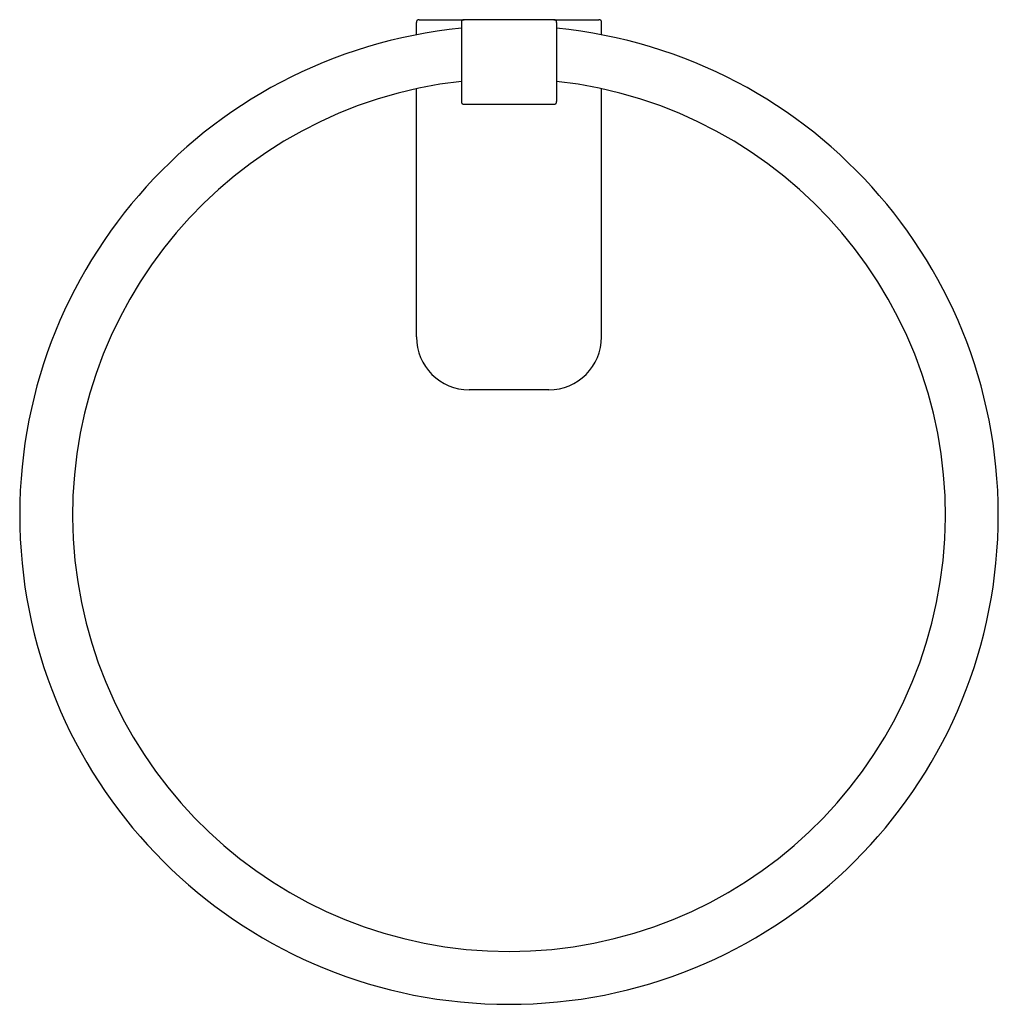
# Model space of a CAD drawing. Header units: millimetres. Extents: x 3771.921 to 3772.106, y 1976.922 to 1977.108.
import ezdxf

# ---------------------------------------------------------------- set-up
doc = ezdxf.new("R2010")
doc.units = ezdxf.units.MM
doc.layers.add('SANINDUSA', color=3, linetype='Continuous')

msp = doc.modelspace()

# ---------------------------------------------------------------- linework, layer by layer
at = {"layer": 'SANINDUSA'}
for p, q in [((3771.996289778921, 1977.104893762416), (3771.996289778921, 1977.107250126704)), ((3771.996789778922, 1977.107750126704), (3772.005289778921, 1977.107750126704)), ((3772.004789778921, 1977.107250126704), (3772.004789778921, 1977.092250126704)), ((3772.022289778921, 1977.107750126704), (3772.005289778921, 1977.107750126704)), ((3772.022289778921, 1977.107750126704), (3772.030789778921, 1977.107750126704)), ((3772.022789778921, 1977.107250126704), (3772.022789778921, 1977.092250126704)), ((3772.031289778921, 1977.104893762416), (3772.031289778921, 1977.107250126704)), ((3771.996289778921, 1977.047750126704), (3771.996289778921, 1977.094686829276)), ((3772.031289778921, 1977.047750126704), (3772.031289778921, 1977.094686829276)), ((3772.005289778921, 1977.091750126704), (3772.022289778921, 1977.091750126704)), ((3772.021289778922, 1977.037750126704), (3772.006289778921, 1977.037750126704))]:
    msp.add_line(p, q, dxfattribs=at)
for centre, radius, start, end in [((3772.013789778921, 1977.014064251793), 0.0925, 95.58355793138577, 84.41644206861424), ((3771.996789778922, 1977.107250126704), 0.0005, 90, 180), ((3772.005289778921, 1977.107250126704), 0.0005, 90, 180), ((3772.022289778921, 1977.107250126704), 0.0005, 0, 90), ((3772.030789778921, 1977.107250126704), 0.0005, 0, 90), ((3772.013789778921, 1977.014064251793), 0.0825, 96.26291312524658, 83.7370868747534), ((3772.005289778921, 1977.092250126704), 0.0005, 180, 270), ((3772.022289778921, 1977.092250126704), 0.0005, 270, 0), ((3772.006289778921, 1977.047750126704), 0.01, 180, 270), ((3772.021289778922, 1977.047750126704), 0.01, 270, 0)]:
    msp.add_arc(centre, radius, start, end, dxfattribs=at)

doc.saveas('drawing.dxf')
